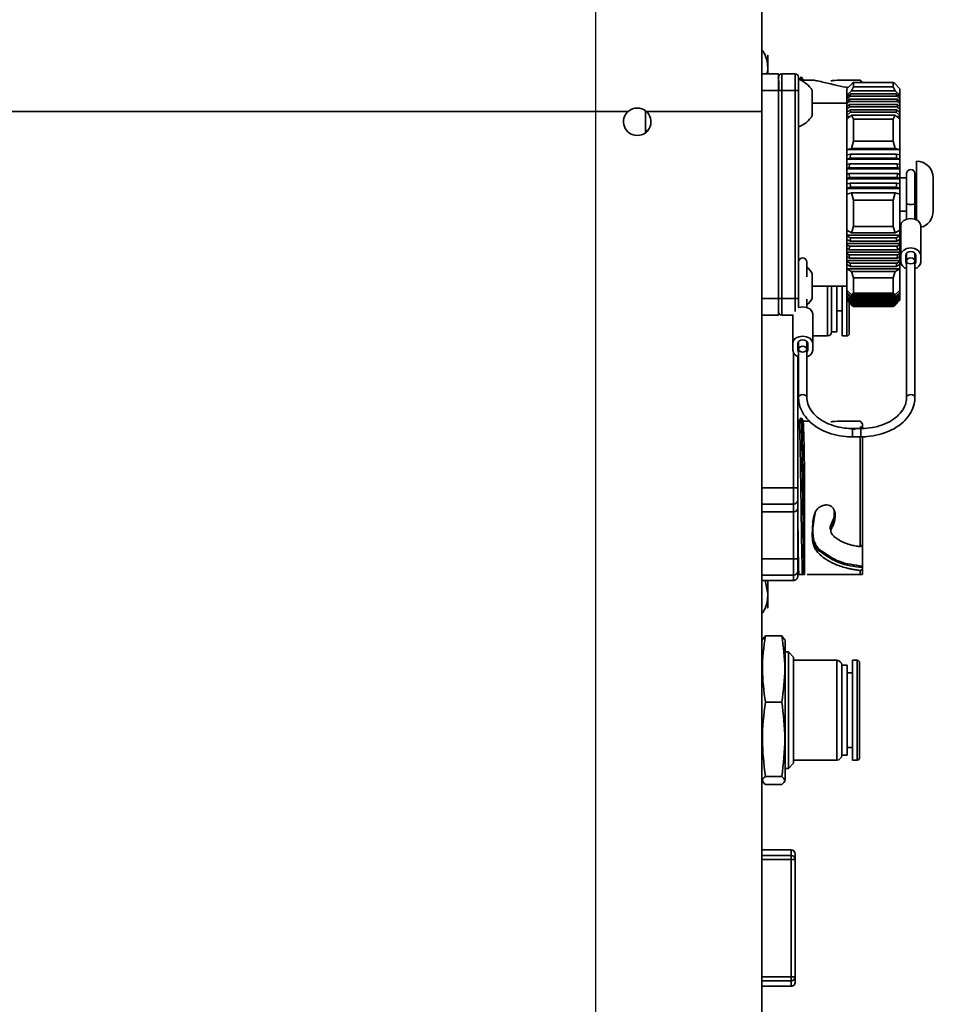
# Model space of a CAD drawing. Header units: millimetres. Extents: x 5 to 517, y 5 to 292.
# Tile 94 of 98: x 260 to 271, y 238 to 250. Entities that reach past the tile are written whole.
import ezdxf

# ---------------------------------------------------------------- set-up
doc = ezdxf.new("R2010")
doc.units = ezdxf.units.MM
doc.layers.add('图框', color=7, linetype='Continuous')
doc.styles.add('SLDTEXTSTYLE1', font='TXT', dxfattribs={"width": 0.7})
doc.dimstyles.new('SLDDIMSTYLE0', dxfattribs={"dimtxt": 3.5, "dimasz": 3.5, "dimexe": 0, "dimexo": 0.0625, "dimgap": 0.875, "dimtad": 2, "dimlfac": 10, "dimrnd": 1e-09, "dimzin": 12, "dimdsep": 46, "dimtxsty": 'SLDTEXTSTYLE1', "dimsah": 1, "dimcen": 0.09, "dimadec": 0, "dimazin": 3, "dimtfac": 1, "dimtofl": 0, "dimtmove": 0, "dimatfit": 3, "dimfxl": 0, "dimfrac": 2, "dimtolj": 1, "dimtzin": 12, "dimarcsym": 0})

# ---------------------------------------------------------------- blocks, each defined once
blk = doc.blocks.new('_D_21')
at = {"layer": '图框'}
for p, q in [((266.885, 252.973), (281.945, 252.973)), ((280.945, 252.973), (280.945, 229.773)), ((266.885, 229.773), (281.945, 229.773))]:
    blk.add_line(p, q, dxfattribs=at)
for points in [[(280.945, 252.973), (280.406, 249.473), (281.483, 249.473)], [(280.945, 229.773), (281.483, 233.273), (280.406, 233.273)]]:
    blk.add_solid(points, dxfattribs=at)
at = {"layer": '图框', "insert": (276.433, 239.069), "char_height": 3.5, "attachment_point": 1, "rotation": 90, "style": 'SLDTEXTSTYLE1'}
blk.add_mtext('232', dxfattribs=at)
blk = doc.blocks.new('_D_22')
at = {"layer": '图框'}
for p, q in [((268.285, 254.373), (287.945, 254.373)), ((286.945, 254.373), (286.945, 228.373)), ((268.285, 228.373), (287.945, 228.373))]:
    blk.add_line(p, q, dxfattribs=at)
for points in [[(286.945, 254.373), (286.406, 250.873), (287.483, 250.873)], [(286.945, 228.373), (287.483, 231.873), (286.406, 231.873)]]:
    blk.add_solid(points, dxfattribs=at)
at = {"layer": '图框', "insert": (282.433, 239.071), "char_height": 3.5, "attachment_point": 1, "rotation": 90, "style": 'SLDTEXTSTYLE1'}
blk.add_mtext('260', dxfattribs=at)
blk = doc.blocks.new('SW_CENTERMARKSYMBOL_1')
at = {"layer": '图框', "color": 0}
blk.add_line((27, -22.7), (27, -0.5), dxfattribs=at)

msp = doc.modelspace()

# ---------------------------------------------------------------- linework, layer by layer
at = {"color": 7, "linetype": 'Continuous', "lineweight": 35}
for p, q in [((268.8846, 248.573), (268.8846, 252.773)), ((268.8846, 249.023), (269.0846, 249.023)), ((268.9447, 249.023), (268.9547, 249.0729)), ((268.9547, 249.023), (268.9547, 249.0729)), ((269.0846, 248.823), (269.0846, 249.023)), ((269.1246, 249.023), (269.1246, 248.823)), ((269.2846, 249.023), (269.1246, 249.023)), ((269.2846, 248.823), (269.2846, 249.023)), ((269.3246, 248.983), (269.3246, 248.823)), ((269.3528, 248.9844), (269.3347, 248.953)), ((269.3579, 248.9812), (269.3586, 248.9753)), ((269.3798, 248.9474), (269.3585, 248.9844)), ((269.5003, 248.948), (269.3795, 248.948)), ((269.4948, 248.9478), (269.4931, 248.9399)), ((270.065, 248.948), (269.8802, 248.948)), ((269.9678, 248.9062), (269.9046, 248.843)), ((269.9632, 248.819), (269.9846, 248.8669)), ((269.9846, 248.9213), (269.968, 248.906)), ((269.9846, 248.9213), (269.9846, 248.8669)), ((269.9846, 248.9213), (270.4646, 248.9213)), ((270.4646, 248.8669), (269.9846, 248.8669)), ((269.9861, 248.9473), (270.0646, 248.9467)), ((270.0913, 248.9213), (270.0644, 248.9482)), ((270.4646, 248.8669), (270.4646, 248.9213)), ((270.4811, 248.906), (270.4646, 248.9213)), ((270.4646, 248.8669), (270.4859, 248.819)), ((270.5446, 248.843), (270.4813, 248.9062)), ((268.8846, 248.823), (269.0846, 248.823)), ((269.1246, 248.823), (269.0846, 248.823)), ((269.0846, 246.323), (269.0846, 248.823)), ((269.0846, 248.823), (269.1246, 248.823)), ((269.1246, 248.823), (269.1246, 246.323)), ((269.2846, 248.823), (269.1246, 248.823)), ((269.2846, 246.323), (269.2846, 248.823)), ((269.2846, 248.823), (269.3246, 248.823)), ((269.3246, 248.823), (269.3246, 246.323)), ((269.4896, 248.823), (269.4896, 248.523)), ((269.9046, 248.7683), (269.9046, 248.843)), ((269.9632, 248.819), (269.9046, 248.7683)), ((269.9046, 248.7423), (269.9505, 248.7817)), ((269.9348, 248.7683), (269.9046, 248.7683)), ((269.9046, 248.7423), (269.9046, 248.7683)), ((269.9046, 248.7683), (269.9046, 248.7683)), ((269.9437, 248.755), (269.9046, 248.7217)), ((269.9046, 248.7217), (269.9046, 248.7423)), ((269.9437, 248.755), (269.9505, 248.7817)), ((270.5054, 248.755), (269.9437, 248.755)), ((269.9505, 248.7817), (270.4986, 248.7817)), ((270.4859, 248.819), (269.9632, 248.819)), ((270.5446, 248.7683), (270.4859, 248.819)), ((270.4986, 248.7817), (270.5054, 248.755)), ((270.4986, 248.7817), (270.5446, 248.7423)), ((270.5446, 248.7217), (270.5054, 248.755)), ((270.5446, 248.7683), (270.5143, 248.7683)), ((270.5446, 248.843), (270.5446, 248.7683)), ((270.5446, 248.7423), (270.5446, 248.7683)), ((270.5446, 248.7683), (270.5446, 248.7683)), ((270.5446, 248.7423), (270.5446, 248.7217)), ((269.9046, 248.673), (269.4896, 248.673)), ((269.9046, 248.7217), (269.9046, 248.7043)), ((269.9046, 248.69), (269.9373, 248.7177)), ((269.9214, 248.7043), (269.9046, 248.7043)), ((269.9046, 248.69), (269.9046, 248.7043)), ((269.935, 248.691), (269.9046, 248.6653)), ((269.9046, 248.6653), (269.9046, 248.69)), ((269.9046, 248.6653), (269.9046, 248.6403)), ((269.9046, 248.6279), (269.9351, 248.6537)), ((269.9192, 248.6403), (269.9046, 248.6403)), ((269.9046, 248.6279), (269.9046, 248.6403)), ((269.9046, 248.5992), (269.9046, 248.6279)), ((269.9374, 248.6271), (269.9046, 248.5992)), ((269.935, 248.691), (269.9373, 248.7177)), ((270.5141, 248.691), (269.935, 248.691)), ((269.9374, 248.6271), (269.9351, 248.6537)), ((269.9351, 248.6537), (270.5141, 248.6537)), ((269.9373, 248.7177), (270.5118, 248.7177)), ((270.5117, 248.6271), (269.9374, 248.6271)), ((270.5141, 248.6537), (270.5117, 248.6271)), ((270.5446, 248.5992), (270.5117, 248.6271)), ((270.5118, 248.7177), (270.5141, 248.691)), ((270.5118, 248.7177), (270.5446, 248.69)), ((270.5446, 248.6653), (270.5141, 248.691)), ((270.5141, 248.6537), (270.5446, 248.6279)), ((270.5446, 248.7043), (270.5277, 248.7043)), ((270.5446, 248.6403), (270.5299, 248.6403)), ((270.5446, 248.7217), (270.5446, 248.7043)), ((270.5446, 248.69), (270.5446, 248.7043)), ((270.5446, 248.69), (270.5446, 248.6653)), ((270.5446, 248.6653), (270.5446, 248.6403)), ((270.5446, 248.6279), (270.5446, 248.6403)), ((270.5446, 248.6279), (270.5446, 248.5992)), ((267.2769, 248.573), (257.9423, 248.573)), ((267.4846, 248.3426), (267.4846, 248.5792)), ((268.8846, 248.573), (267.4923, 248.573)), ((268.8846, 248.573), (268.8846, 234.173)), ((269.9046, 248.5992), (269.9046, 248.5763)), ((269.9046, 248.5562), (269.9439, 248.5897)), ((269.9281, 248.5763), (269.9046, 248.5763)), ((269.9046, 248.5562), (269.9046, 248.5763)), ((269.9507, 248.5631), (269.9046, 248.5235)), ((269.9046, 248.5235), (269.9046, 248.5562)), ((269.9046, 248.5235), (269.9046, 248.5123)), ((269.948, 248.5123), (269.9046, 248.5123)), ((269.9046, 248.4757), (269.9046, 248.5123)), ((269.9048, 248.475), (269.9635, 248.5257)), ((269.9507, 248.5631), (269.9439, 248.5897)), ((269.9439, 248.5897), (270.5053, 248.5897)), ((270.4984, 248.5631), (269.9507, 248.5631)), ((269.9846, 248.4787), (269.9635, 248.5257)), ((269.9635, 248.5257), (270.4856, 248.5257)), ((270.4856, 248.5257), (270.4646, 248.4787)), ((270.4856, 248.5257), (270.5443, 248.475)), ((270.5053, 248.5897), (270.4984, 248.5631)), ((270.5446, 248.5235), (270.4984, 248.5631)), ((270.5446, 248.5123), (270.5012, 248.5123)), ((270.5053, 248.5897), (270.5446, 248.5562)), ((270.5446, 248.5763), (270.521, 248.5763)), ((270.5446, 248.5992), (270.5446, 248.5763)), ((270.5446, 248.5562), (270.5446, 248.5763)), ((270.5446, 248.5562), (270.5446, 248.5235)), ((270.5446, 248.5235), (270.5446, 248.5123)), ((270.5446, 248.4757), (270.5446, 248.5123)), ((269.9048, 248.475), (269.9046, 248.4757)), ((269.9046, 248.1147), (269.9046, 248.4757)), ((269.9846, 248.4787), (269.9846, 248.2155)), ((269.9846, 248.4787), (270.4646, 248.4787)), ((270.4646, 248.2155), (270.4646, 248.4787)), ((270.5446, 248.4757), (270.5443, 248.475)), ((270.5446, 248.4757), (270.5446, 248.1147)), ((267.4846, 248.3426), (267.5115, 248.3426)), ((267.4846, 248.3168), (267.4846, 248.3426)), ((269.9632, 248.128), (269.9846, 248.2155)), ((270.4646, 248.2155), (269.9846, 248.2155)), ((270.4646, 248.2155), (270.4859, 248.128)), ((269.9632, 248.128), (269.9046, 248.1147)), ((270.5446, 248.1147), (269.9046, 248.1147)), ((269.9046, 248.1147), (269.9046, 248.1147)), ((269.9046, 248.0494), (269.9046, 248.1147)), ((269.9046, 248.0494), (269.9505, 248.0597)), ((269.9046, 248.0022), (269.9046, 248.0494)), ((269.9437, 248.0109), (269.9505, 248.0597)), ((269.9505, 248.0597), (270.4986, 248.0597)), ((270.4859, 248.128), (269.9632, 248.128)), ((270.5446, 248.1147), (270.4859, 248.128)), ((270.4986, 248.0597), (270.5054, 248.0109)), ((270.4986, 248.0597), (270.5446, 248.0494)), ((270.5446, 248.1147), (270.5446, 248.1147)), ((270.5446, 248.0494), (270.5446, 248.1147)), ((270.5446, 248.0494), (270.5446, 248.0022)), ((269.9437, 248.0109), (269.9046, 248.0022)), ((269.9046, 248.0022), (269.9046, 247.9977)), ((270.5446, 247.9977), (269.9046, 247.9977)), ((269.9046, 247.9354), (269.9046, 247.9977)), ((269.9046, 247.9354), (269.9373, 247.9427)), ((269.9046, 247.8872), (269.9046, 247.9354)), ((269.935, 247.8939), (269.9373, 247.9427)), ((269.9373, 247.9427), (270.5118, 247.9427)), ((270.5054, 248.0109), (269.9437, 248.0109)), ((270.5446, 248.0022), (270.5054, 248.0109)), ((270.5118, 247.9427), (270.5141, 247.8939)), ((270.5118, 247.9427), (270.5446, 247.9354)), ((270.5446, 248.0022), (270.5446, 247.9977)), ((270.5446, 247.9354), (270.5446, 247.9977)), ((270.5446, 247.9354), (270.5446, 247.8872)), ((270.7446, 247.973), (270.7446, 247.2678)), ((269.935, 247.8939), (269.9046, 247.8872)), ((269.9046, 247.8872), (269.9046, 247.8806)), ((270.5446, 247.8806), (269.9046, 247.8806)), ((269.9046, 247.8189), (269.9046, 247.8806)), ((269.9046, 247.8189), (269.9351, 247.8256)), ((269.9046, 247.7696), (269.9046, 247.8189)), ((270.5141, 247.8939), (269.935, 247.8939)), ((269.9374, 247.7769), (269.9351, 247.8256)), ((269.9351, 247.8256), (270.5141, 247.8256)), ((270.5141, 247.8256), (270.5117, 247.7769)), ((270.5446, 247.8872), (270.5141, 247.8939)), ((270.5141, 247.8256), (270.5446, 247.8189)), ((270.5446, 247.8872), (270.5446, 247.8806)), ((270.5446, 247.8189), (270.5446, 247.8806)), ((270.5446, 247.8189), (270.5446, 247.7696)), ((270.6246, 247.823), (270.6246, 247.4726)), ((270.7246, 247.4726), (270.7246, 247.823)), ((269.9374, 247.7769), (269.9046, 247.7696)), ((269.9046, 247.7696), (269.9046, 247.7636)), ((270.5446, 247.7636), (269.9046, 247.7636)), ((269.9046, 247.6999), (269.9046, 247.7636)), ((269.9046, 247.6999), (269.9439, 247.7086)), ((269.9046, 247.6495), (269.9046, 247.6999)), ((270.5117, 247.7769), (269.9374, 247.7769)), ((269.9507, 247.6599), (269.9439, 247.7086)), ((269.9439, 247.7086), (270.5053, 247.7086)), ((270.5053, 247.7086), (270.4984, 247.6599)), ((270.5053, 247.7086), (270.5446, 247.6999)), ((270.5446, 247.7696), (270.5117, 247.7769)), ((270.6246, 247.773), (270.5446, 247.773)), ((270.5446, 247.7696), (270.5446, 247.7636)), ((270.5446, 247.6999), (270.5446, 247.7636)), ((270.5446, 247.6999), (270.5446, 247.6495)), ((270.7446, 247.773), (270.7246, 247.773)), ((270.9446, 247.773), (270.9446, 247.373)), ((269.9507, 247.6599), (269.9046, 247.6495)), ((269.9046, 247.6495), (269.9046, 247.6466)), ((270.5446, 247.6466), (269.9046, 247.6466)), ((269.9046, 247.5796), (269.9046, 247.6466)), ((269.9046, 247.1438), (269.9046, 247.5796)), ((269.9048, 247.5783), (269.9046, 247.5796)), ((269.9048, 247.5783), (269.9635, 247.5916)), ((270.4984, 247.6599), (269.9507, 247.6599)), ((269.9846, 247.5055), (269.9635, 247.5916)), ((269.9635, 247.5916), (270.4856, 247.5916)), ((270.4856, 247.5916), (270.4646, 247.5055)), ((270.4856, 247.5916), (270.5443, 247.5783)), ((270.5446, 247.6495), (270.4984, 247.6599)), ((270.5446, 247.5796), (270.5443, 247.5783)), ((270.5446, 247.6495), (270.5446, 247.6466)), ((270.5446, 247.5796), (270.5446, 247.6466)), ((270.5446, 247.6242), (270.5447, 247.6242)), ((270.5446, 247.5796), (270.5446, 247.1438)), ((269.9846, 247.5055), (270.4646, 247.5055)), ((269.9846, 247.5055), (269.9846, 247.1878)), ((270.4646, 247.1878), (270.4646, 247.5055)), ((270.5446, 247.4982), (270.5447, 247.4982)), ((270.6246, 247.4726), (270.6246, 247.276)), ((270.7246, 247.276), (270.7246, 247.4726)), ((270.5446, 247.373), (270.6246, 247.373)), ((270.7246, 247.373), (270.7446, 247.373)), ((270.5546, 246.8453), (270.5546, 247.1989)), ((270.7946, 246.8453), (270.7946, 247.1989)), ((269.9632, 247.1118), (269.9046, 247.1438)), ((269.9046, 247.0846), (269.9046, 247.1438)), ((269.9046, 247.0846), (270.5446, 247.0846)), ((269.9046, 247.0846), (269.9046, 247.0774)), ((269.9046, 247.0774), (269.9505, 247.0526)), ((269.9046, 247.0313), (269.9046, 247.0774)), ((269.9632, 247.1118), (269.9846, 247.1878)), ((270.4859, 247.1118), (269.9632, 247.1118)), ((270.4646, 247.1878), (269.9846, 247.1878)), ((270.4646, 247.1878), (270.4859, 247.1118)), ((270.5446, 247.1438), (270.4859, 247.1118)), ((270.4986, 247.0526), (270.5446, 247.0774)), ((270.5446, 247.0846), (270.5446, 247.1438)), ((270.5446, 247.0846), (270.5446, 247.0774)), ((270.5446, 247.0774), (270.5446, 247.0313)), ((269.9437, 247.0103), (269.9046, 247.0313)), ((269.9046, 246.9831), (269.9046, 247.0313)), ((269.9046, 246.9831), (270.5446, 246.9831)), ((269.9046, 246.9831), (269.9046, 246.9686)), ((269.9046, 246.9686), (269.9373, 246.9511)), ((269.9046, 246.925), (269.9046, 246.9686)), ((269.9437, 247.0103), (269.9505, 247.0526)), ((270.5054, 247.0103), (269.9437, 247.0103)), ((269.9505, 247.0526), (270.4986, 247.0526)), ((270.4986, 247.0526), (270.5054, 247.0103)), ((270.5446, 247.0313), (270.5054, 247.0103)), ((270.5118, 246.9511), (270.5446, 246.9686)), ((270.5446, 246.9831), (270.5446, 247.0313)), ((270.5446, 246.9831), (270.5446, 246.9686)), ((270.5446, 246.9686), (270.5446, 246.925)), ((269.935, 246.9088), (269.9046, 246.925)), ((269.9046, 246.8816), (269.9046, 246.925)), ((269.9046, 246.8816), (270.5446, 246.8816)), ((269.9046, 246.8816), (269.9046, 246.8659)), ((269.9046, 246.8659), (269.9351, 246.8496)), ((269.9046, 246.8248), (269.9046, 246.8659)), ((269.935, 246.9088), (269.9373, 246.9511)), ((270.5141, 246.9088), (269.935, 246.9088)), ((269.9351, 246.8496), (270.5141, 246.8496)), ((269.9374, 246.8073), (269.9351, 246.8496)), ((269.9373, 246.9511), (270.5118, 246.9511)), ((270.5141, 246.8496), (270.5117, 246.8073)), ((270.5118, 246.9511), (270.5141, 246.9088)), ((270.5446, 246.925), (270.5141, 246.9088)), ((270.5141, 246.8496), (270.5446, 246.8659)), ((270.5446, 246.8816), (270.5446, 246.925)), ((270.5446, 246.8816), (270.5446, 246.8659)), ((270.5446, 246.8659), (270.5446, 246.8248)), ((270.5546, 246.8453), (270.5546, 246.7604)), ((270.6146, 246.8453), (270.6146, 246.7604)), ((270.6246, 246.8687), (270.6246, 246.7746)), ((270.7246, 246.7746), (270.7246, 246.8687)), ((270.7346, 246.7604), (270.7346, 246.8453)), ((270.7946, 246.7604), (270.7946, 246.8453)), ((269.4246, 246.5815), (269.4246, 246.7623)), ((269.9374, 246.8073), (269.9046, 246.8248)), ((269.9046, 246.7801), (269.9046, 246.8248)), ((269.9046, 246.7801), (270.5446, 246.7801)), ((269.9046, 246.7801), (269.9046, 246.7692)), ((269.9046, 246.7692), (269.9439, 246.7481)), ((269.9046, 246.7307), (269.9046, 246.7692)), ((269.9507, 246.7058), (269.9046, 246.7307)), ((269.9046, 246.6797), (269.9046, 246.7307)), ((270.5117, 246.8073), (269.9374, 246.8073)), ((269.9507, 246.7058), (269.9439, 246.7481)), ((269.9439, 246.7481), (270.5053, 246.7481)), ((270.5053, 246.7481), (270.4984, 246.7058)), ((270.5446, 246.7307), (270.4984, 246.7058)), ((270.5053, 246.7481), (270.5446, 246.7692)), ((270.5446, 246.8248), (270.5117, 246.8073)), ((270.5446, 246.7801), (270.5446, 246.8248)), ((270.5446, 246.7801), (270.5446, 246.7692)), ((270.5446, 246.7692), (270.5446, 246.7307)), ((270.5446, 246.6797), (270.5446, 246.7307)), ((270.6246, 246.7746), (270.6246, 245.1335)), ((270.7246, 245.1335), (270.7246, 246.7746)), ((269.4896, 246.623), (269.4896, 246.323)), ((269.9048, 246.6785), (269.9046, 246.6797)), ((269.9046, 246.4243), (269.9046, 246.6797)), ((269.9048, 246.6785), (269.9635, 246.6466)), ((269.9048, 246.6785), (270.5443, 246.6785)), ((270.4984, 246.7058), (269.9507, 246.7058)), ((269.9635, 246.6466), (270.4856, 246.6466)), ((269.9846, 246.5719), (269.9635, 246.6466)), ((270.4856, 246.6466), (270.4646, 246.5719)), ((270.4856, 246.6466), (270.5443, 246.6785)), ((270.5446, 246.6797), (270.5443, 246.6785)), ((270.5446, 246.6797), (270.5446, 246.4243)), ((269.9846, 246.5719), (269.9846, 246.3857)), ((269.9846, 246.5719), (270.4646, 246.5719)), ((270.4646, 246.3857), (270.4646, 246.5719)), ((269.4896, 246.473), (269.9046, 246.473)), ((269.7228, 245.923), (269.7228, 246.473)), ((269.7863, 245.923), (269.7863, 246.4647)), ((269.8498, 245.873), (269.8498, 246.4749)), ((269.9632, 246.3658), (269.9046, 246.4243)), ((269.9046, 246.4089), (269.9046, 246.4243)), ((269.9046, 246.4089), (269.92, 246.4089)), ((269.9046, 246.4089), (269.9046, 246.3957)), ((269.9046, 246.3957), (269.9505, 246.3504)), ((269.9046, 246.3777), (269.9046, 246.3957)), ((269.9437, 246.3393), (269.9046, 246.3777)), ((269.9046, 246.3777), (269.9046, 246.3558)), ((269.9632, 246.3658), (269.9846, 246.3857)), ((270.4859, 246.3658), (269.9632, 246.3658)), ((270.4646, 246.3857), (269.9846, 246.3857)), ((270.4646, 246.3857), (270.4859, 246.3658)), ((270.5446, 246.4243), (270.4859, 246.3658)), ((270.4986, 246.3504), (270.5446, 246.3957)), ((270.5446, 246.3777), (270.5054, 246.3393)), ((270.5291, 246.4089), (270.5446, 246.4089)), ((270.5446, 246.4089), (270.5446, 246.4243)), ((270.5446, 246.4089), (270.5446, 246.3957)), ((270.5446, 246.3957), (270.5446, 246.3777)), ((270.5446, 246.3777), (270.5446, 246.3558)), ((268.8846, 246.323), (269.0846, 246.323)), ((269.0846, 246.123), (269.0846, 246.323)), ((269.0846, 246.323), (269.1246, 246.323)), ((269.1246, 246.323), (269.1246, 246.123)), ((269.2846, 246.323), (269.1246, 246.323)), ((269.2846, 246.323), (269.3246, 246.323)), ((269.3246, 246.323), (269.3246, 246.2153)), ((269.4246, 246.2153), (269.4246, 246.3155)), ((269.9046, 246.3558), (269.9373, 246.3238)), ((269.9046, 246.3425), (269.9046, 246.3558)), ((269.935, 246.3128), (269.9046, 246.3425)), ((269.9046, 246.3425), (269.9046, 246.327)), ((269.9046, 246.327), (269.9351, 246.2973)), ((269.9046, 246.3183), (269.9046, 246.327)), ((269.9374, 246.2862), (269.9046, 246.3183)), ((269.9046, 246.3183), (269.9046, 246.3094)), ((269.9046, 246.3094), (269.9439, 246.2707)), ((269.9046, 246.3053), (269.9046, 246.3094)), ((269.9507, 246.2597), (269.9046, 246.3053)), ((269.9046, 246.303), (269.9046, 246.3053)), ((269.9046, 246.303), (269.9678, 246.2398)), ((269.9048, 246.3027), (269.9072, 246.3027)), ((269.9048, 246.3027), (269.9635, 246.2442)), ((269.935, 246.3128), (269.9373, 246.3238)), ((270.5141, 246.3128), (269.935, 246.3128)), ((269.9351, 246.2973), (270.5141, 246.2973)), ((269.9374, 246.2862), (269.9351, 246.2973)), ((269.9373, 246.3238), (270.5118, 246.3238)), ((270.5117, 246.2862), (269.9374, 246.2862)), ((269.9437, 246.3393), (269.9505, 246.3504)), ((270.5054, 246.3393), (269.9437, 246.3393)), ((269.9439, 246.2707), (270.5053, 246.2707)), ((269.9507, 246.2597), (269.9439, 246.2707)), ((269.9505, 246.3504), (270.4986, 246.3504)), ((270.4984, 246.2597), (269.9507, 246.2597)), ((269.9635, 246.2442), (270.4856, 246.2442)), ((269.9846, 246.2247), (269.9635, 246.2442)), ((270.4856, 246.2442), (270.4646, 246.2247)), ((270.4813, 246.2398), (270.5446, 246.303)), ((270.4856, 246.2442), (270.5443, 246.3027)), ((270.5446, 246.3053), (270.4984, 246.2597)), ((270.5053, 246.2707), (270.4984, 246.2597)), ((270.4986, 246.3504), (270.5054, 246.3393)), ((270.5053, 246.2707), (270.5446, 246.3094)), ((270.5446, 246.3183), (270.5117, 246.2862)), ((270.5141, 246.2973), (270.5117, 246.2862)), ((270.5118, 246.3238), (270.5446, 246.3558)), ((270.5118, 246.3238), (270.5141, 246.3128)), ((270.5446, 246.3425), (270.5141, 246.3128)), ((270.5141, 246.2973), (270.5446, 246.327)), ((270.5419, 246.3027), (270.5443, 246.3027)), ((270.5446, 246.3558), (270.5446, 246.3425)), ((270.5446, 246.3425), (270.5446, 246.327)), ((270.5446, 246.327), (270.5446, 246.3183)), ((270.5446, 246.3183), (270.5446, 246.3094)), ((270.5446, 246.3094), (270.5446, 246.3053)), ((270.5446, 246.303), (270.5446, 246.3053)), ((268.8846, 246.123), (269.0846, 246.123)), ((269.2546, 246.123), (269.1246, 246.123)), ((269.2546, 245.7846), (269.2546, 246.1298)), ((269.4946, 245.7846), (269.4946, 246.1382)), ((269.7863, 246.173), (269.8498, 246.173)), ((269.9846, 246.2247), (270.4646, 246.2247)), ((269.7228, 245.923), (269.7863, 245.923)), ((269.2546, 245.7846), (269.2546, 245.6998)), ((269.3146, 245.7846), (269.3146, 245.6998)), ((269.3246, 245.8081), (269.3246, 245.7139)), ((269.4246, 245.7139), (269.4246, 245.8081)), ((269.4346, 245.6998), (269.4346, 245.7846)), ((269.4946, 245.873), (269.6728, 245.873)), ((269.4946, 245.6998), (269.4946, 245.7846)), ((269.8498, 245.873), (269.9046, 245.873)), ((269.3246, 245.7139), (269.3246, 245.1335)), ((269.4246, 245.1335), (269.4246, 245.7139)), ((269.3146, 244.0466), (269.3146, 245.6263)), ((269.332, 244.848), (269.3146, 244.848)), ((269.3528, 244.8844), (269.3318, 244.848)), ((269.3579, 244.8812), (269.3586, 244.8753)), ((269.3798, 244.8474), (269.3585, 244.8844)), ((269.4592, 244.848), (269.3795, 244.848)), ((270.065, 244.848), (269.8802, 244.848)), ((270.0948, 244.8178), (270.0644, 244.8482)), ((270.006, 244.7485), (269.8965, 244.7635)), ((270.0746, 244.7592), (269.9746, 244.7592)), ((270.0635, 244.7761), (270.0946, 244.776)), ((270.0946, 244.8167), (270.0946, 244.776)), ((270.0946, 244.8167), (270.0946, 244.8142)), ((269.9746, 244.6592), (270.0746, 244.6592)), ((269.2646, 243.8512), (269.2646, 244.0466)), ((269.3146, 244.0466), (269.2646, 244.0466)), ((269.3146, 243.8074), (269.3146, 243.9001)), ((269.2646, 243.758), (268.8846, 243.758)), ((268.8846, 243.7567), (269.2646, 243.7567)), ((269.2646, 243.8512), (269.2646, 243.758)), ((269.3146, 243.1945), (269.3146, 243.7892)), ((269.3146, 243.6549), (269.3182, 243.4215)), ((269.7134, 243.5614), (269.7134, 243.5259)), ((269.49, 243.514), (269.49, 243.4768)), ((270.0946, 243.3579), (270.0946, 243.3782)), ((269.2646, 242.9968), (269.2646, 243.1945)), ((269.3146, 243.1945), (269.2646, 243.1945)), ((269.3146, 242.983), (269.3146, 243.0463)), ((270.0646, 243.0538), (270.0646, 243.003)), ((270.0946, 243.0879), (270.0946, 243.0678)), ((269.2646, 242.933), (268.8846, 242.933)), ((268.9547, 242.7731), (268.9227, 242.933)), ((268.9547, 242.7731), (268.9547, 242.933)), ((269.2646, 242.9968), (269.2646, 242.933)), ((269.3272, 243.003), (269.3706, 243.003)), ((269.3346, 243.0024), (269.3346, 243.0023)), ((269.4296, 243.003), (270.0646, 243.003)), ((268.8914, 242.2284), (268.8846, 242.203)), ((268.9252, 242.2677), (268.8957, 242.2272)), ((268.9252, 242.2677), (269.124, 242.2677)), ((269.1528, 242.2272), (269.124, 242.2677)), ((269.1646, 242.203), (269.1577, 242.2286)), ((269.1646, 240.543), (269.1646, 242.203)), ((269.2032, 242.073), (269.1646, 242.073)), ((269.2646, 242.0117), (269.2032, 242.073)), ((269.2032, 240.673), (269.2032, 242.073)), ((269.2646, 240.7343), (269.2646, 242.0117)), ((269.7843, 241.973), (269.2646, 241.973)), ((269.9089, 241.913), (269.8443, 241.913)), ((269.8443, 241.151), (269.8443, 241.913)), ((269.9089, 240.833), (269.9089, 241.913)), ((270.0296, 241.973), (269.9734, 241.973)), ((269.9734, 240.773), (269.9734, 241.973)), ((269.9734, 241.823), (269.9089, 241.823)), ((269.124, 241.4709), (268.9252, 241.4709)), ((269.8443, 240.833), (269.8443, 241.151)), ((269.9089, 240.923), (269.9734, 240.923)), ((269.8443, 240.833), (269.9089, 240.833)), ((269.2032, 240.673), (269.2646, 240.7343)), ((269.2646, 240.773), (269.7843, 240.773)), ((269.9734, 240.773), (270.0296, 240.773)), ((269.124, 240.5762), (268.9252, 240.5762)), ((269.1646, 240.673), (269.2032, 240.673)), ((268.8846, 240.543), (268.8914, 240.5176)), ((269.124, 240.4783), (268.9252, 240.4783)), ((269.1577, 240.5174), (269.1646, 240.543)), ((269.2346, 239.6931), (268.8846, 239.6931)), ((269.2346, 239.6273), (269.2346, 239.6929)), ((269.2346, 239.5775), (269.2346, 239.6273)), ((269.2846, 239.6431), (269.2846, 239.5775)), ((269.2346, 238.1685), (269.2346, 239.5775)), ((269.2346, 239.5775), (269.2846, 239.5775)), ((269.2846, 239.5775), (269.2846, 238.1685)), ((269.2846, 238.1685), (269.2346, 238.1685)), ((269.2346, 238.1187), (269.2346, 238.1685)), ((269.2346, 238.0532), (269.2346, 238.1187)), ((269.2846, 238.1685), (269.2846, 238.1029)), ((268.8846, 238.0529), (269.2346, 238.0529))]:
    msp.add_line(p, q, dxfattribs=at)
at = {"color": 8, "linetype": 'Continuous', "lineweight": 35}
for p, q in [((269.3534, 248.9805), (269.357, 248.9397)), ((269.3576, 248.9835), (269.3579, 248.9812)), ((269.6728, 245.873), (269.6728, 246.4749)), ((269.2846, 246.1677), (269.2846, 246.323)), ((269.9046, 245.873), (269.9046, 246.303)), ((269.2646, 245.6659), (269.2646, 244.0466)), ((269.3576, 244.8835), (269.3579, 244.8812)), ((269.9746, 244.6592), (269.9746, 244.7592)), ((270.0746, 244.6592), (270.0746, 244.7592)), ((269.2646, 244.0466), (268.8846, 244.0466)), ((268.8846, 243.8512), (269.2646, 243.8512)), ((269.2646, 243.7567), (269.2646, 243.758)), ((269.2646, 243.7567), (269.2646, 243.1945)), ((269.4973, 243.4912), (269.49, 243.4912)), ((269.4924, 243.478), (269.5077, 243.478)), ((269.2646, 243.1945), (268.8846, 243.1945)), ((268.8846, 242.9968), (269.2646, 242.9968)), ((269.7843, 240.773), (269.7843, 241.973)), ((270.0296, 240.773), (270.0296, 241.973)), ((269.2346, 239.6929), (268.8846, 239.6929)), ((268.8846, 239.6273), (269.2346, 239.6273)), ((269.2346, 239.6929), (269.2346, 239.6931)), ((269.2346, 239.5775), (268.8846, 239.5775)), ((268.8846, 238.1685), (269.2346, 238.1685)), ((269.2346, 238.1187), (268.8846, 238.1187)), ((268.8846, 238.0532), (269.2346, 238.0532)), ((269.2346, 238.0529), (269.2346, 238.0532))]:
    msp.add_line(p, q, dxfattribs=at)
at = {"color": 8, "linetype": 'Continuous', "lineweight": 35, "flags": 128}
for points in [[(270.6246, 247.4726), (270.6284, 247.4649), (270.6392, 247.4584), (270.6554, 247.4541), (270.6746, 247.4525), (270.6937, 247.4541), (270.7099, 247.4584), (270.7208, 247.4649), (270.7246, 247.4726)], [(269.3246, 245.1335), (269.3284, 245.147), (269.3392, 245.1585), (269.3554, 245.1661), (269.3746, 245.1688), (269.3937, 245.1661), (269.4099, 245.1585), (269.4208, 245.147), (269.4246, 245.134)], [(270.7246, 245.1335), (270.7208, 245.147), (270.7099, 245.1585), (270.6937, 245.1661), (270.6746, 245.1688), (270.6554, 245.1661), (270.6392, 245.1585), (270.6284, 245.147), (270.6246, 245.134)]]:
    msp.add_lwpolyline(points, dxfattribs=at)
at = {"color": 7, "linetype": 'Continuous', "lineweight": 35, "flags": 128}
for points in [[(270.7946, 247.1989), (270.7854, 247.2313), (270.7594, 247.2588), (270.7205, 247.2772), (270.6746, 247.2837), (270.6286, 247.2772), (270.5897, 247.2588), (270.5637, 247.2313), (270.5546, 247.1989)], [(270.7946, 246.8453), (270.7854, 246.8778), (270.7594, 246.9053), (270.7205, 246.9237), (270.6746, 246.9301), (270.6286, 246.9237), (270.5897, 246.9053), (270.5637, 246.8778), (270.5546, 246.8453)], [(270.7346, 246.8453), (270.73, 246.8615), (270.717, 246.8753), (270.6975, 246.8845), (270.6746, 246.8877), (270.6516, 246.8845), (270.6321, 246.8753), (270.6191, 246.8615), (270.6146, 246.8453)], [(270.6146, 246.7604), (270.6191, 246.7442), (270.6246, 246.737)], [(270.7246, 246.7746), (270.7208, 246.7611), (270.7099, 246.7496), (270.6937, 246.7419), (270.6746, 246.7392), (270.6554, 246.7419), (270.6392, 246.7496), (270.6284, 246.7611), (270.6246, 246.7746), (270.6284, 246.7881), (270.6392, 246.7996), (270.6554, 246.8073), (270.6746, 246.8099), (270.6937, 246.8073), (270.7099, 246.7996), (270.7208, 246.7881), (270.7246, 246.7746)], [(270.7246, 246.737), (270.73, 246.7442), (270.7346, 246.7604)], [(269.4946, 246.1382), (269.4854, 246.1707), (269.4594, 246.1982), (269.4205, 246.2166), (269.3746, 246.223), (269.3286, 246.2166), (269.3246, 246.2153)], [(269.4946, 245.7846), (269.4854, 245.8171), (269.4594, 245.8446), (269.4205, 245.863), (269.3746, 245.8695), (269.3286, 245.863), (269.2897, 245.8446), (269.2637, 245.8171), (269.2546, 245.7846)], [(269.4346, 245.7846), (269.43, 245.8009), (269.417, 245.8146), (269.3975, 245.8238), (269.3746, 245.8271), (269.3516, 245.8238), (269.3321, 245.8146), (269.3191, 245.8009), (269.3146, 245.7846)], [(269.3146, 245.6998), (269.3191, 245.6835), (269.3246, 245.6763)], [(269.3746, 245.6786), (269.3937, 245.6813), (269.4099, 245.6889), (269.4208, 245.7004), (269.4246, 245.7139), (269.4208, 245.7275), (269.4099, 245.7389), (269.3937, 245.7466), (269.3746, 245.7493), (269.3554, 245.7466), (269.3392, 245.7389), (269.3284, 245.7275), (269.3246, 245.7139), (269.3284, 245.7004), (269.3392, 245.6889), (269.3554, 245.6813), (269.3746, 245.6786)], [(269.4246, 245.6763), (269.43, 245.6835), (269.4346, 245.6998)]]:
    msp.add_lwpolyline(points, dxfattribs=at)
at = {"color": 7, "linetype": 'Continuous', "lineweight": 35}
for centre, radius, start, end in [((269.1246, 248.983), 0.04, 90, 180), ((269.2846, 248.983), 0.04, 0, 90), ((269.2291, 248.673), 0.3006, 29.93834, 71.48285), ((267.3846, 248.448), 0.165, 49.25095, 130.74905), ((267.3846, 248.448), 0.165, 130.74905, 49.25095), ((269.2291, 248.673), 0.3006, 288.51715, 330.06166), ((270.7446, 247.773), 0.2, 0, 90), ((270.6746, 247.823), 0.05, 0, 180), ((270.7446, 247.373), 0.2, 284.47751, 0), ((269.3746, 246.7623), 0.05, 0, 180), ((270.6434, 246.7707), 0.0894, 186.61233, 257.83338), ((270.7057, 246.7707), 0.0894, 282.16653, 353.38772), ((269.2291, 246.473), 0.3006, 29.93834, 49.43575), ((269.2291, 246.473), 0.3006, 310.56425, 330.06166), ((269.1246, 246.163), 0.04, 180, 270), ((269.6728, 245.923), 0.05, 270, 0), ((269.9046, 245.903), 0.03, 270, 0), ((269.3434, 245.7101), 0.0894, 186.61223, 257.83356), ((269.4057, 245.7101), 0.0894, 282.16662, 353.38774), ((269.2651, 243.9007), 0.0494, 269.33465, 359.32398), ((269.2646, 243.8067), 0.05, 270, 0), ((269.2649, 243.0465), 0.0497, 269.66397, 359.66189), ((269.7843, 241.913), 0.06, 0, 90), ((270.0296, 241.943), 0.03, 0, 90), ((269.7843, 240.833), 0.06, 270, 0), ((270.0296, 240.803), 0.03, 270, 0), ((269.2346, 239.6431), 0.05, 0, 90), ((269.2347, 239.643), 0.0499, 0.12651, 90.12398), ((269.2347, 239.5774), 0.0499, 0.13041, 90.12008), ((269.2347, 238.1686), 0.0499, 269.86629, 359.87636), ((269.2346, 238.1029), 0.05, 270, 0), ((269.2347, 238.103), 0.0499, 269.86629, 359.87636)]:
    msp.add_arc(centre, radius, start, end, dxfattribs=at)
for points, knots in [([(268.9547, 249.0729), (268.9518, 249.1361), (268.9482, 249.2178), (268.8963, 249.2945), (268.8846, 249.3118)], [0, 0, 0, 0, 0.7743029, 1, 1, 1, 1]), ([(268.9547, 249.0729), (268.9547, 249.1189), (268.9547, 249.2111), (268.9547, 249.2578), (268.9547, 249.2429), (268.9547, 249.2428)], [0, 0, 0, 0, 0.4991454, 0.9982886, 1, 1, 1, 1]), ([(269.0813, 248.9805), (269.0812, 248.9825), (269.081, 248.9866), (269.0807, 248.9825), (269.0806, 248.9805)], [0, 0, 0, 0, 0.500725, 1, 1, 1, 1]), ([(269.0865, 248.9805), (269.0864, 248.9825), (269.0861, 248.9865), (269.0859, 248.9825), (269.0858, 248.9805)], [0, 0, 0, 0, 0.4992456, 1, 1, 1, 1]), ([(269.3527, 248.9805), (269.3528, 248.9825), (269.353, 248.9865), (269.3533, 248.9825), (269.3534, 248.9805)], [0, 0, 0, 0, 0.499275, 1, 1, 1, 1]), ([(269.9216, 248.86), (269.9132, 248.8611), (269.8541, 248.8689), (269.7393, 248.8972), (269.6113, 248.9265), (269.5229, 248.9455), (269.5069, 248.9467), (269.5003, 248.9472)], [0, 0, 0, 0, 0.0428161, 0.3007808, 0.6550667, 0.8563233, 1, 1, 1, 1]), ([(269.7138, 248.9356), (269.7137, 248.9359), (269.7135, 248.937), (269.718, 248.9396), (269.7333, 248.9428), (269.7848, 248.9473), (269.8675, 248.9485), (269.9708, 248.9473), (270.035, 248.9469), (270.0646, 248.9467)], [0, 0, 0, 0, 0.0154721, 0.0466987, 0.1256898, 0.2264534, 0.5487732, 0.7924607, 1, 1, 1, 1]), ([(270.0646, 248.9467), (270.0697, 248.9416), (270.0797, 248.9316), (270.0897, 248.9216), (270.0946, 248.9167)], [0, 0, 0, 0, 0.5101149, 1, 1, 1, 1]), ([(269.9346, 245.9113), (269.9346, 245.9099), (269.9346, 245.9062), (269.9346, 245.9616), (269.9346, 246.0382), (269.9346, 246.1136), (269.9346, 246.1931), (269.9346, 246.2488), (269.9346, 246.273)], [0, 0, 0, 0, 0.1510382, 0.4284474, 0.5777807, 0.7302874, 0.8827886, 1, 1, 1, 1]), ([(269.3246, 245.1335), (269.3256, 245.1137), (269.3284, 245.059), (269.3581, 244.9713), (269.4203, 244.8775), (269.5094, 244.7959), (269.6212, 244.7302), (269.7506, 244.6841), (269.8714, 244.6621), (269.9469, 244.66), (269.9746, 244.6592)], [0, 0, 0, 0, 0.0775158, 0.2145674, 0.3522331, 0.4917632, 0.6330489, 0.7752526, 0.9177162, 1, 1, 1, 1]), ([(269.9746, 244.7592), (269.952, 244.7598), (269.8857, 244.7615), (269.7779, 244.7806), (269.661, 244.8223), (269.5622, 244.8817), (269.4871, 244.9541), (269.4397, 245.0344), (269.4253, 245.0953), (269.4247, 245.1283), (269.4246, 245.1335)], [0, 0, 0, 0, 0.0771861, 0.226817, 0.3763525, 0.5254487, 0.6743345, 0.823755, 0.9721753, 1, 1, 1, 1]), ([(270.6246, 245.1335), (270.6238, 245.1194), (270.6216, 245.0757), (270.5952, 245.0034), (270.5341, 244.9223), (270.4459, 244.8535), (270.337, 244.8009), (270.2155, 244.7683), (270.1254, 244.7595), (270.0792, 244.7592), (270.0746, 244.7592)], [0, 0, 0, 0, 0.0755321, 0.2335556, 0.3890955, 0.5411592, 0.6916844, 0.8418156, 0.9839839, 1, 1, 1, 1]), ([(270.0746, 244.6592), (270.0999, 244.6599), (270.1732, 244.6617), (270.2924, 244.6825), (270.4233, 244.728), (270.5376, 244.7941), (270.6294, 244.8777), (270.6932, 244.9749), (270.7214, 245.0628), (270.7238, 245.1161), (270.7246, 245.1335)], [0, 0, 0, 0, 0.0755814, 0.2181112, 0.3611174, 0.5044864, 0.648029, 0.7909247, 0.931926, 1, 1, 1, 1]), ([(269.3316, 244.844), (269.3317, 244.8454), (269.3335, 244.8659), (269.3368, 244.8041), (269.3416, 244.6546), (269.3464, 244.4071), (269.3513, 244.1037), (269.3561, 243.7735), (269.3609, 243.4564), (269.3657, 243.1784), (269.3689, 243.0615), (269.3706, 243.003)], [0, 0, 0, 0, 0.0091767, 0.1330296, 0.256882, 0.3807352, 0.5045879, 0.6284414, 0.7522939, 0.8761471, 1, 1, 1, 1]), ([(269.3527, 244.8805), (269.3528, 244.8825), (269.353, 244.8865), (269.3533, 244.8825), (269.3534, 244.8805)], [0, 0, 0, 0, 0.499275, 1, 1, 1, 1]), ([(269.3777, 244.8422), (269.3791, 244.8525), (269.3805, 244.849), (269.3833, 244.8146), (269.3847, 244.7838), (269.3875, 244.6973), (269.389, 244.6418), (269.3918, 244.5105), (269.3932, 244.4349), (269.3946, 244.3525)], [0, 0, 0, 0, 0.25, 0.25, 0.5, 0.5, 0.75, 0.75, 1, 1, 1, 1]), ([(269.7138, 244.8356), (269.7137, 244.8359), (269.7135, 244.837), (269.718, 244.8396), (269.7333, 244.8428), (269.7848, 244.8473), (269.8675, 244.8485), (269.9708, 244.8473), (270.035, 244.8469), (270.0646, 244.8467)], [0, 0, 0, 0, 0.01547207, 0.04669872, 0.12569045, 0.22645358, 0.54877332, 0.79246077, 1, 1, 1, 1]), ([(270.0646, 244.8467), (270.0697, 244.8416), (270.0797, 244.8316), (270.0897, 244.8216), (270.0946, 244.8167)], [0, 0, 0, 0, 0.5101149, 1, 1, 1, 1]), ([(270.0946, 244.766), (270.0946, 244.7661), (270.0946, 244.7664), (270.0946, 244.7675), (270.0946, 244.7694), (270.0946, 244.7722), (270.0946, 244.7747), (270.0946, 244.776)], [0, 0, 0, 0, 0.1677981, 0.3313567, 0.501542, 0.7495751, 1, 1, 1, 1]), ([(270.0646, 244.6592), (270.0646, 244.6495), (270.0646, 244.6038), (270.0646, 244.4878), (270.0646, 244.3179), (270.0646, 244.1259), (270.0646, 243.9235), (270.0646, 243.7192), (270.0646, 243.5199), (270.0646, 243.4015), (270.0646, 243.3423)], [0, 0, 0, 0, 0.0371218, 0.1746748, 0.3122295, 0.4497839, 0.5873364, 0.724891, 0.8624449, 1, 1, 1, 1]), ([(270.0946, 243.3579), (270.0946, 243.4145), (270.0946, 243.5277), (270.0946, 243.7181), (270.0946, 243.9135), (270.0946, 244.1075), (270.0946, 244.2918), (270.0946, 244.4568), (270.0946, 244.5811), (270.0946, 244.6353), (270.0946, 244.6545)], [0, 0, 0, 0, 0.1324556, 0.2649123, 0.3973664, 0.5298227, 0.6622772, 0.7947339, 0.9271879, 1, 1, 1, 1]), ([(269.3945, 243.0528), (269.3945, 243.1273), (269.3945, 243.2194), (269.3945, 243.4267), (269.3945, 243.5416), (269.3945, 243.779), (269.3945, 243.9013), (269.3945, 244.1372), (269.3945, 244.2507), (269.3945, 244.3525)], [0, 0, 0, 0, 0.25, 0.25, 0.5, 0.5, 0.75, 0.75, 1, 1, 1, 1]), ([(269.3146, 243.9001), (269.3146, 243.9074), (269.3146, 243.9259), (269.3146, 243.9792), (269.3146, 244.0124), (269.3146, 244.0466)], [0, 0, 0, 0, 0.5, 0.5, 1, 1, 1, 1]), ([(269.3146, 243.8074), (269.3145, 243.8051), (269.3143, 243.8005), (269.3128, 243.7938), (269.3104, 243.7872), (269.3071, 243.7811), (269.3029, 243.7754), (269.2979, 243.7703), (269.2922, 243.766), (269.2859, 243.7625), (269.2791, 243.7599), (269.2719, 243.7583), (269.267, 243.7581), (269.2646, 243.758)], [0, 0, 0, 0, 0.0882382, 0.1770129, 0.2663221, 0.3561641, 0.4465378, 0.5374431, 0.6288808, 0.7208523, 0.8133604, 0.9064084, 1, 1, 1, 1]), ([(270.0646, 243.0538), (270.0544, 243.0549), (270.0346, 243.057), (270.006, 243.0609), (269.9745, 243.0661), (269.939, 243.0732), (269.8877, 243.0857), (269.8258, 243.1044), (269.7414, 243.1374), (269.6589, 243.1814), (269.5896, 243.2346), (269.5447, 243.2823), (269.5154, 243.3276), (269.4984, 243.3754), (269.4905, 243.4285), (269.4896, 243.4777), (269.4912, 243.5271), (269.4931, 243.572), (269.4957, 243.6208), (269.5005, 243.6651), (269.5081, 243.704), (269.5204, 243.7436), (269.5414, 243.7837), (269.5716, 243.8124), (269.5991, 243.8276), (269.6204, 243.8355), (269.6421, 243.84), (269.6683, 243.8413), (269.6987, 243.8357), (269.7297, 243.816), (269.7528, 243.7854), (269.7634, 243.7511), (269.7665, 243.7184), (269.7653, 243.6884), (269.761, 243.6575), (269.7523, 243.6221), (269.7397, 243.5928), (269.7271, 243.5693), (269.7202, 243.5549), (269.7155, 243.5419), (269.7131, 243.5298), (269.7136, 243.5181), (269.7182, 243.5004), (269.7338, 243.4765), (269.7584, 243.4542), (269.7849, 243.4353), (269.8116, 243.4186), (269.8428, 243.4017), (269.8807, 243.3846), (269.9168, 243.3716), (269.9496, 243.3615), (269.9774, 243.3541), (270.0061, 243.3481), (270.0358, 243.3437), (270.0552, 243.3427), (270.0646, 243.3423)], [0, 0, 0, 0, 0.0145048, 0.0281816, 0.0410523, 0.0603844, 0.0807018, 0.1186103, 0.1570349, 0.2192324, 0.2645288, 0.2964429, 0.3250249, 0.3518273, 0.3784563, 0.4101838, 0.4275903, 0.4529908, 0.4767273, 0.4986566, 0.516834, 0.5329121, 0.5572106, 0.5793192, 0.5900167, 0.6008023, 0.6109762, 0.6207868, 0.6373333, 0.6532411, 0.670881, 0.6898652, 0.7027457, 0.7170631, 0.7324197, 0.7471277, 0.7692363, 0.7780943, 0.7858563, 0.7926009, 0.7983383, 0.8040241, 0.8099598, 0.8255846, 0.8454507, 0.8582624, 0.8727818, 0.8910802, 0.9093191, 0.9323349, 0.9456012, 0.9580085, 0.9729291, 0.9868958, 1, 1, 1, 1]), ([(269.7554, 243.7539), (269.7556, 243.7555), (269.7563, 243.7634), (269.7544, 243.7712), (269.7529, 243.7773)], [0, 0, 0, 0, 0.2149469, 1, 1, 1, 1]), ([(269.5245, 243.747), (269.5167, 243.7028), (269.4964, 243.5893), (269.4919, 243.4541), (269.5341, 243.353), (269.5682, 243.3031), (269.6023, 243.2851), (269.6115, 243.2803)], [0, 0, 0, 0, 0.24606778, 0.63195842, 0.76712113, 0.93745315, 1, 1, 1, 1]), ([(269.6057, 243.267), (269.5959, 243.2721), (269.5615, 243.2903), (269.526, 243.3426), (269.4844, 243.4373), (269.4904, 243.5228), (269.4946, 243.5819)], [0, 0, 0, 0, 0.0926611, 0.3276044, 0.5351006, 1, 1, 1, 1]), ([(269.7072, 243.5447), (269.7053, 243.5517), (269.7014, 243.5661), (269.7056, 243.5808), (269.7078, 243.5884)], [0, 0, 0, 0, 0.4788871, 1, 1, 1, 1]), ([(269.719, 243.5874), (269.7157, 243.5794), (269.7121, 243.5708), (269.7137, 243.5621), (269.7138, 243.5614)], [0, 0, 0, 0, 0.9214196, 1, 1, 1, 1]), ([(269.3182, 243.4215), (269.3197, 243.3321), (269.3212, 243.25), (269.3242, 243.1082), (269.3257, 243.0486), (269.3272, 243.003)], [0, 0, 0, 0, 0.5, 0.5, 1, 1, 1, 1]), ([(270.0646, 243.3423), (270.0697, 243.3447), (270.0796, 243.3496), (270.0897, 243.3551), (270.0946, 243.3579)], [0, 0, 0, 0, 0.5101145, 1, 1, 1, 1]), ([(270.0946, 243.3751), (270.0946, 243.3757), (270.0946, 243.3771), (270.0946, 243.3785), (270.0946, 243.3795), (270.0946, 243.3798), (270.0946, 243.3787), (270.0946, 243.3782)], [0, 0, 0, 0, 0.1678131, 0.3313857, 0.5015871, 0.7495979, 1, 1, 1, 1]), ([(269.3146, 243.1945), (269.3146, 243.1587), (269.3146, 243.124), (269.3146, 243.0697), (269.3146, 243.0517), (269.3146, 243.0463)], [0, 0, 0, 0, 0.5, 0.5, 1, 1, 1, 1]), ([(269.3946, 243.0528), (269.3946, 243.0485), (269.3946, 243.0399), (269.3946, 243.0274), (269.3946, 243.015), (269.3946, 243.007), (269.3946, 243.003)], [0, 0, 0, 0, 0.2404843, 0.4871949, 0.7403113, 1, 1, 1, 1]), ([(270.0946, 243.0678), (270.0898, 243.0656), (270.0798, 243.0608), (270.0698, 243.0562), (270.0646, 243.0538)], [0, 0, 0, 0, 0.47391461, 1, 1, 1, 1]), ([(270.0946, 243.0879), (270.0946, 243.0884), (270.0946, 243.0894), (270.0946, 243.0921), (270.0946, 243.0965), (270.0946, 243.1008), (270.0946, 243.1037), (270.0946, 243.1047), (270.0946, 243.1052)], [0, 0, 0, 0, 0.1235665, 0.2486131, 0.4950194, 0.744579, 0.8715072, 1, 1, 1, 1]), ([(269.3146, 242.983), (269.3145, 242.9807), (269.3143, 242.9759), (269.3127, 242.9689), (269.3102, 242.9621), (269.3067, 242.9558), (269.3024, 242.9501), (269.2974, 242.9451), (269.2916, 242.9408), (269.2854, 242.9373), (269.2787, 242.9349), (269.2717, 242.9333), (269.2669, 242.9331), (269.2646, 242.933)], [0, 0, 0, 0, 0.0913271, 0.1825755, 0.2737401, 0.3648168, 0.4558035, 0.5467003, 0.6375095, 0.728236, 0.818887, 0.9094715, 1, 1, 1, 1]), ([(269.3706, 243.003), (269.3737, 243.003), (269.3801, 243.003), (269.3871, 243.003), (269.3907, 243.003)], [0, 0, 0, 0, 0.4961604, 1, 1, 1, 1]), ([(269.3907, 243.003), (269.3911, 243.003), (269.3919, 243.003), (269.3938, 243.003), (269.3945, 243.003)], [0, 0, 0, 0, 0.600778, 1, 1, 1, 1]), ([(270.0646, 243.003), (270.0698, 243.003), (270.0803, 243.003), (270.0898, 243.003), (270.0946, 243.003)], [0, 0, 0, 0, 0.50481911, 1, 1, 1, 1]), ([(268.8846, 242.5343), (268.8963, 242.5517), (268.9482, 242.6284), (268.9518, 242.7101), (268.9547, 242.7731)], [0, 0, 0, 0, 0.22712047, 1, 1, 1, 1]), ([(268.9547, 242.6031), (268.9547, 242.6031), (268.9547, 242.5962), (268.9547, 242.6071), (268.9546, 242.6184), (268.9547, 242.6263), (268.9547, 242.638), (268.9547, 242.6722), (268.9547, 242.7249), (268.9547, 242.7731)], [0, 0, 0, 0, 0.0013411, 0.2556062, 0.2691807, 0.3825055, 0.4634017, 0.5099652, 1, 1, 1, 1]), ([(268.9252, 241.4709), (268.9076, 241.6024), (268.8723, 241.868), (268.9074, 242.1336), (268.9252, 242.2677)], [0, 0, 0, 0, 0.4952188, 1, 1, 1, 1]), ([(269.124, 242.2677), (269.1415, 242.1362), (269.1768, 241.8706), (269.1417, 241.605), (269.124, 241.4709)], [0, 0, 0, 0, 0.4952163, 1, 1, 1, 1]), ([(270.0596, 241.1387), (270.0596, 241.3107), (270.0596, 241.5101), (270.0596, 241.8319), (270.0596, 241.9336), (270.0596, 241.9424)], [0, 0, 0, 0, 0.5, 0.5, 1, 1, 1, 1]), ([(268.9252, 240.5762), (268.9076, 240.7239), (268.8723, 241.0221), (268.9074, 241.3204), (268.9252, 241.4709)], [0, 0, 0, 0, 0.4952178, 1, 1, 1, 1]), ([(269.124, 241.4709), (269.1415, 241.3232), (269.1768, 241.025), (269.1417, 240.7268), (269.124, 240.5762)], [0, 0, 0, 0, 0.4952123, 1, 1, 1, 1]), ([(270.0596, 240.8036), (270.0596, 240.8041), (270.0596, 240.805), (270.0596, 240.8363), (270.0596, 240.8889), (270.0596, 240.9808), (270.0596, 241.0765), (270.0596, 241.1387)], [0, 0, 0, 0, 0.1694893, 0.342575, 0.5156618, 0.6851471, 1, 1, 1, 1]), ([(268.9252, 240.4783), (268.9076, 240.4944), (268.8723, 240.5271), (268.9074, 240.5597), (268.9252, 240.5762)], [0, 0, 0, 0, 0.4952165, 1, 1, 1, 1]), ([(269.124, 240.5762), (269.1415, 240.56), (269.1768, 240.5274), (269.1417, 240.4948), (269.124, 240.4783)], [0, 0, 0, 0, 0.4952156, 1, 1, 1, 1])]:
    msp.add_open_spline(points, degree=3, knots=knots, dxfattribs=at)
at = {"color": 8, "linetype": 'Continuous', "lineweight": 35}
for points, knots in [([(269.089, 248.823), (269.0879, 248.8642), (269.0853, 248.9596), (269.0828, 248.9729), (269.0813, 248.9805)], [0, 0, 0, 0, 0.4322563, 1, 1, 1, 1]), ([(269.3586, 248.9753), (269.3598, 248.9774), (269.3611, 248.9797), (269.3624, 248.9398), (269.3625, 248.9364)], [0, 0, 0, 0, 0.9131286, 1, 1, 1, 1]), ([(269.3534, 244.8805), (269.3549, 244.8706), (269.3579, 244.85), (269.3625, 244.6901), (269.3672, 244.4491), (269.3719, 244.1453), (269.3766, 243.8129), (269.3813, 243.4885), (269.386, 243.198), (269.3891, 243.068), (269.3907, 243.003)], [0, 0, 0, 0, 0.1165733, 0.2427793, 0.3689836, 0.495189, 0.6213925, 0.7475958, 0.8737992, 1, 1, 1, 1]), ([(269.3586, 244.8753), (269.3598, 244.8706), (269.3625, 244.8598), (269.3668, 244.7228), (269.3714, 244.5004), (269.3761, 244.2112), (269.3807, 243.888), (269.3853, 243.5646), (269.3899, 243.2667), (269.393, 243.1241), (269.3945, 243.0528)], [0, 0, 0, 0, 0.1000285, 0.2285977, 0.3571663, 0.4857358, 0.6143031, 0.7428707, 0.8714365, 1, 1, 1, 1]), ([(269.7078, 243.5884), (269.7265, 243.6258), (269.7527, 243.678), (269.7548, 243.737), (269.7554, 243.7539)], [0, 0, 0, 0, 0.7152695, 1, 1, 1, 1]), ([(269.7652, 243.7502), (269.7646, 243.7326), (269.7624, 243.6746), (269.7368, 243.6232), (269.719, 243.5874)], [0, 0, 0, 0, 0.3033514, 1, 1, 1, 1]), ([(270.0946, 243.0879), (269.9949, 243.1009), (269.8075, 243.1253), (269.6701, 243.2217), (269.6057, 243.267)], [0, 0, 0, 0, 0.5313304, 1, 1, 1, 1]), ([(269.6115, 243.2803), (269.6752, 243.2361), (269.8112, 243.1417), (269.9961, 243.1179), (270.0946, 243.1052)], [0, 0, 0, 0, 0.4677986, 1, 1, 1, 1])]:
    msp.add_open_spline(points, degree=3, knots=knots, dxfattribs=at)
at = {"color": 7, "linetype": 'Continuous', "lineweight": 35}
for points in [[(269.3777, 248.9422), (269.3789, 248.9505), (269.38, 248.9499), (269.3811, 248.9405)], [(269.9048, 246.3027), (269.9048, 246.3028), (269.9047, 246.3029), (269.9046, 246.303)], [(270.5446, 246.303), (270.5445, 246.3029), (270.5444, 246.3028), (270.5443, 246.3027)], [(269.3146, 243.8074), (269.3146, 243.8072), (269.3146, 243.8068), (269.3146, 243.8067), (269.3146, 243.8067)], [(270.0946, 243.1052), (270.0946, 243.1728), (270.0946, 243.2657), (270.0946, 243.3751)], [(270.0946, 243.003), (270.0946, 243.0214), (270.0946, 243.0431), (270.0946, 243.0678)]]:
    msp.add_open_spline(points, degree=3, dxfattribs=at)

# ---------------------------------------------------------------- block references
at = {"layer": '图框'}
msp.add_blockref('SW_CENTERMARKSYMBOL_1', (239.8846, 252.973), dxfattribs=at)

# ---------------------------------------------------------------- dimensions: what is measured, and where the dimension line sits
for base, p1, p2, picture, middle in [((286.9446, 228.373), (267.2846, 254.373), (267.2846, 228.373), '_D_22', (286.9446, 241.373)), ((280.9446, 229.773), (265.8846, 252.973), (265.8846, 229.773), '_D_21', (280.9446, 241.373))]:
    dim = msp.add_linear_dim(base=base, p1=p1, p2=p2, angle=90, dimstyle='SLDDIMSTYLE0', dxfattribs=at)
    dim.commit()
    dim.dimension.update_dxf_attribs({"geometry": picture, "text_midpoint": middle, "dimtype": 160})

doc.saveas('drawing.dxf')
